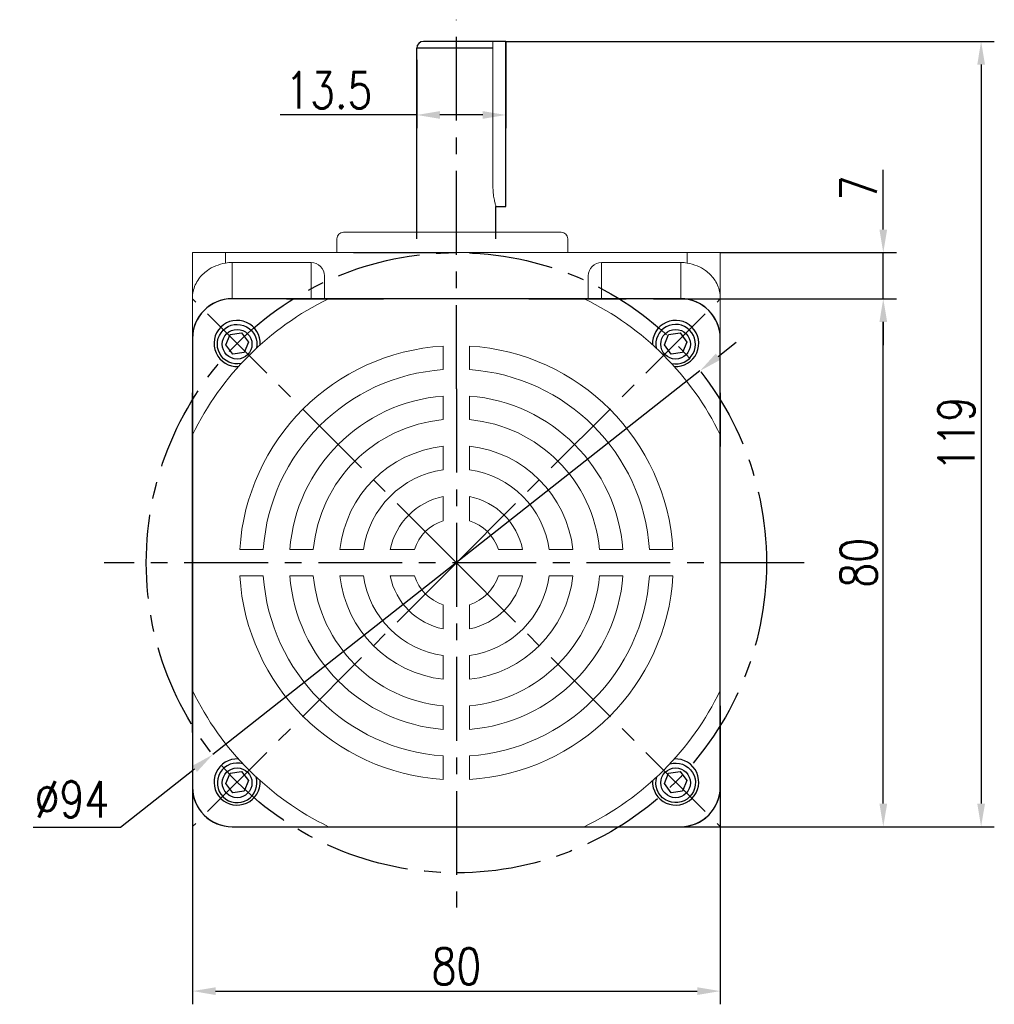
# Model space of a CAD drawing. Header units: inches. Extents: x -739 to 4096, y 9 to 1581.
# Tile 31 of 36: x 3037 to 3185, y 1062 to 1212. Entities that reach past the tile are written whole.
import ezdxf

# ---------------------------------------------------------------- set-up
doc = ezdxf.new("R2010")
doc.units = ezdxf.units.IN
doc.header["$LTSCALE"] = 10
doc.header["$MEASUREMENT"] = 0
doc.linetypes.add('CENTER', pattern=[10.16, 6.35, -1.27, 1.27, -1.27])
for name, color, linetype in [('1轮廓实线层', 7, 'Continuous'), ('3中心线层', 1, 'CENTER'), ('7标注层', 4, 'Continuous')]:
    doc.layers.add(name, color=color, linetype=linetype)
doc.styles.add('TH_GBDIM', font='romans.shx', dxfattribs={"width": 0.8, "bigfont": 'gbcbig.shx'})
doc.dimstyles.new('TH_GBDIM', dxfattribs={"dimtxt": 3.5, "dimasz": 2.5, "dimexe": 2, "dimexo": 0, "dimgap": 1, "dimtad": 1, "dimdec": 4, "dimdsep": 46, "dimtxsty": 'TH_GBDIM', "dimcen": 0.09, "dimclrd": 4, "dimclre": 4, "dimclrt": 3, "dimadec": 0, "dimazin": 0, "dimtfac": 1, "dimtdec": 4, "dimtmove": 0, "dimatfit": 3, "dimfxl": 1, "dimtzin": 0, "dimarcsym": 0})

# ---------------------------------------------------------------- blocks, each defined once
blk = doc.blocks.new('*D173')
at = {"layer": '7标注层', "color": 4, "lineweight": -2, "transparency": 16777216}
for p, q in [((3063.32, 1107.54), (3063.32, 1062.3)), ((3143.32, 1107.54), (3143.32, 1062.3)), ((3066.82, 1064.3), (3139.82, 1064.3))]:
    blk.add_line(p, q, dxfattribs=at)
at = {"layer": '7标注层', "color": 4, "transparency": 16777216}
for points in [[(3066.82, 1064.88), (3066.82, 1063.71), (3063.32, 1064.3)], [(3139.82, 1064.88), (3139.82, 1063.71), (3143.32, 1064.3)]]:
    blk.add_solid(points, dxfattribs=at)
at = {"layer": 'Defpoints', "color": 0, "transparency": 16777216}
for p in [(3063.32, 1107.54), (3143.32, 1107.54), (3143.32, 1064.3)]:
    blk.add_point(p, dxfattribs=at)
at = {"layer": '7标注层', "color": 3, "transparency": 16777216, "insert": (3103.32, 1068.05), "char_height": 5.5, "attachment_point": 5, "style": 'TH_GBDIM'}
blk.add_mtext('{80}{}{}', dxfattribs=at)
blk = doc.blocks.new('*D174')
at = {"layer": '7标注层', "color": 4, "lineweight": -2, "transparency": 16777216}
for p, q in [((3133.19, 1169.21), (3170.02, 1169.21)), ((3168.02, 1092.71), (3168.02, 1165.71)), ((3143.32, 1089.21), (3170.02, 1089.21))]:
    blk.add_line(p, q, dxfattribs=at)
at = {"layer": '7标注层', "color": 4, "transparency": 16777216}
for points in [[(3167.44, 1165.71), (3168.61, 1165.71), (3168.02, 1169.21)], [(3167.44, 1092.71), (3168.61, 1092.71), (3168.02, 1089.21)]]:
    blk.add_solid(points, dxfattribs=at)
at = {"layer": 'Defpoints', "color": 0, "transparency": 16777216}
for p in [(3133.19, 1169.21), (3168.02, 1169.21), (3143.32, 1089.21)]:
    blk.add_point(p, dxfattribs=at)
at = {"layer": '7标注层', "color": 3, "transparency": 16777216, "insert": (3164.27, 1129.21), "char_height": 5.5, "attachment_point": 5, "rotation": 90, "style": 'TH_GBDIM'}
blk.add_mtext('{80}{}{}', dxfattribs=at)
blk = doc.blocks.new('*D175')
at = {"layer": '7标注层', "color": 4, "lineweight": -2, "transparency": 16777216}
for p, q in [((3168.02, 1179.71), (3168.02, 1188.78)), ((3143.32, 1176.21), (3170.02, 1176.21)), ((3168.02, 1169.21), (3168.02, 1176.21)), ((3144.88, 1169.21), (3170.02, 1169.21)), ((3168.02, 1165.71), (3168.02, 1162.21))]:
    blk.add_line(p, q, dxfattribs=at)
at = {"layer": '7标注层', "color": 4, "transparency": 16777216}
for points in [[(3167.44, 1179.71), (3168.61, 1179.71), (3168.02, 1176.21)], [(3167.44, 1165.71), (3168.61, 1165.71), (3168.02, 1169.21)]]:
    blk.add_solid(points, dxfattribs=at)
at = {"layer": 'Defpoints', "color": 0, "transparency": 16777216}
for p in [(3143.32, 1176.21), (3168.02, 1176.21), (3144.88, 1169.21)]:
    blk.add_point(p, dxfattribs=at)
at = {"layer": '7标注层', "color": 3, "transparency": 16777216, "insert": (3164.27, 1186), "char_height": 5.5, "attachment_point": 5, "rotation": 90, "style": 'TH_GBDIM'}
blk.add_mtext('{7}{}{}', dxfattribs=at)
blk = doc.blocks.new('*D176')
at = {"layer": '7标注层', "color": 4, "lineweight": -2, "transparency": 16777216}
for p, q in [((3142.99, 1160.45), (3145.74, 1162.62)), ((3140.24, 1158.29), (3066.39, 1100.14)), ((3052.4, 1089.13), (3063.64, 1097.98)), ((3039.17, 1089.13), (3052.4, 1089.13))]:
    blk.add_line(p, q, dxfattribs=at)
at = {"layer": '7标注层', "color": 4, "transparency": 16777216}
for points in [[(3142.63, 1160.91), (3143.36, 1159.99), (3140.24, 1158.29)], [(3063.28, 1098.43), (3064, 1097.52), (3066.39, 1100.14)]]:
    blk.add_solid(points, dxfattribs=at)
at = {"layer": 'Defpoints', "color": 0, "transparency": 16777216}
for p in [(3140.24, 1158.29), (3066.39, 1100.14)]:
    blk.add_point(p, dxfattribs=at)
at = {"layer": '7标注层', "color": 3, "transparency": 16777216, "insert": (3045.04, 1093.38), "char_height": 5.5, "attachment_point": 5, "style": 'TH_GBDIM'}
blk.add_mtext('{∅94}{}{}', dxfattribs=at)
blk = doc.blocks.new('*D177')
at = {"layer": '7标注层', "color": 4, "lineweight": -2, "transparency": 16777216}
for p, q in [((3110.82, 1208.21), (3184.85, 1208.21)), ((3182.85, 1204.71), (3182.85, 1092.71)), ((3119.78, 1089.21), (3184.85, 1089.21))]:
    blk.add_line(p, q, dxfattribs=at)
at = {"layer": '7标注层', "color": 4, "transparency": 16777216}
for points in [[(3182.27, 1204.71), (3183.44, 1204.71), (3182.85, 1208.21)], [(3182.27, 1092.71), (3183.44, 1092.71), (3182.85, 1089.21)]]:
    blk.add_solid(points, dxfattribs=at)
at = {"layer": 'Defpoints', "color": 0, "transparency": 16777216}
for p in [(3110.82, 1208.21), (3119.78, 1089.21), (3182.85, 1089.21)]:
    blk.add_point(p, dxfattribs=at)
at = {"layer": '7标注层', "color": 3, "transparency": 16777216, "insert": (3179.1, 1148.71), "char_height": 5.5, "attachment_point": 5, "rotation": 90, "style": 'TH_GBDIM'}
blk.add_mtext('{119}{}{}', dxfattribs=at)
blk = doc.blocks.new('*D178')
at = {"layer": '7标注层', "color": 4, "lineweight": -2, "transparency": 16777216}
for p, q in [((3110.82, 1208.21), (3110.82, 1195.07)), ((3097.32, 1205.44), (3097.32, 1195.07)), ((3097.32, 1197.07), (3076.59, 1197.07)), ((3107.32, 1197.07), (3100.82, 1197.07))]:
    blk.add_line(p, q, dxfattribs=at)
at = {"layer": '7标注层', "color": 4, "transparency": 16777216}
for points in [[(3100.82, 1197.65), (3100.82, 1196.49), (3097.32, 1197.07)], [(3107.32, 1197.65), (3107.32, 1196.49), (3110.82, 1197.07)]]:
    blk.add_solid(points, dxfattribs=at)
at = {"layer": 'Defpoints', "color": 0, "transparency": 16777216}
for p in [(3110.82, 1208.21), (3097.32, 1205.44), (3110.82, 1197.07)]:
    blk.add_point(p, dxfattribs=at)
at = {"layer": '7标注层', "color": 3, "transparency": 16777216, "insert": (3083.98, 1200.82), "char_height": 5.5, "attachment_point": 5, "style": 'TH_GBDIM'}
blk.add_mtext('13.5', dxfattribs=at)

msp = doc.modelspace()

# ---------------------------------------------------------------- linework, layer by layer
at = {"color": 7, "linetype": 'Continuous', "lineweight": 15}
for p, q in [((3108.859, 1186.201), (3108.859, 1208.214)), ((3101.315, 1158.479), (3101.315, 1162.042)), ((3105.315, 1158.479), (3105.315, 1162.042)), ((3101.315, 1150.9), (3101.315, 1154.468)), ((3105.315, 1150.9), (3105.315, 1154.468)), ((3101.315, 1143.295), (3101.315, 1146.879)), ((3105.315, 1143.295), (3105.315, 1146.879)), ((3101.315, 1135.574), (3101.315, 1139.239)), ((3105.315, 1135.574), (3105.315, 1139.239)), ((3074.05, 1131.214), (3070.487, 1131.214)), ((3078.061, 1131.214), (3081.629, 1131.214)), ((3085.65, 1131.214), (3089.234, 1131.214)), ((3096.956, 1131.214), (3093.291, 1131.214)), ((3109.675, 1131.214), (3113.34, 1131.214)), ((3117.396, 1131.214), (3120.98, 1131.214)), ((3125.001, 1131.214), (3128.569, 1131.214)), ((3132.58, 1131.214), (3136.143, 1131.214)), ((3074.05, 1127.214), (3070.487, 1127.214)), ((3078.061, 1127.214), (3081.629, 1127.214)), ((3085.65, 1127.214), (3089.234, 1127.214)), ((3096.956, 1127.214), (3093.291, 1127.214)), ((3109.675, 1127.214), (3113.34, 1127.214)), ((3117.396, 1127.214), (3120.98, 1127.214)), ((3125.001, 1127.214), (3128.569, 1127.214)), ((3132.58, 1127.214), (3136.143, 1127.214)), ((3101.315, 1122.855), (3101.315, 1119.189)), ((3105.315, 1122.855), (3105.315, 1119.189)), ((3101.315, 1115.133), (3101.315, 1111.549)), ((3105.315, 1115.133), (3105.315, 1111.549)), ((3101.315, 1107.528), (3101.315, 1103.96)), ((3105.315, 1107.528), (3105.315, 1103.96)), ((3101.315, 1099.949), (3101.315, 1096.386)), ((3105.315, 1099.949), (3105.315, 1096.386))]:
    msp.add_line(p, q, dxfattribs=at)
for p, q in [((3077.565, 1169.214), (3069.315, 1169.214)), ((3077.565, 1169.214), (3085.713, 1169.214)), ((3085.713, 1169.214), (3092.278, 1169.214)), ((3114.318, 1169.214), (3129.065, 1169.214)), ((3137.315, 1169.214), (3129.065, 1169.214)), ((3069.021, 1163.807), (3070.752, 1164.064)), ((3070.752, 1164.064), (3071.792, 1162.658)), ((3135.489, 1163.807), (3137.219, 1164.064)), ((3137.219, 1164.064), (3138.26, 1162.658)), ((3063.315, 1163.214), (3063.315, 1154.964)), ((3068.37, 1162.237), (3069.021, 1163.807)), ((3071.792, 1162.658), (3071.141, 1161.088)), ((3134.838, 1162.237), (3135.489, 1163.807)), ((3138.26, 1162.658), (3137.609, 1161.088)), ((3143.315, 1154.964), (3143.315, 1163.214)), ((3069.411, 1160.831), (3068.37, 1162.237)), ((3071.141, 1161.088), (3069.411, 1160.831)), ((3135.878, 1160.831), (3134.838, 1162.237)), ((3137.609, 1161.088), (3135.878, 1160.831)), ((3063.315, 1111.612), (3063.315, 1154.964)), ((3143.315, 1154.964), (3143.315, 1146.817)), ((3063.315, 1103.464), (3063.315, 1111.612)), ((3063.315, 1103.464), (3063.315, 1095.214)), ((3143.315, 1095.214), (3143.315, 1103.464)), ((3068.37, 1095.769), (3069.021, 1097.34)), ((3069.021, 1097.34), (3070.752, 1097.597)), ((3070.752, 1097.597), (3071.792, 1096.191)), ((3134.838, 1095.769), (3135.489, 1097.34)), ((3135.489, 1097.34), (3137.219, 1097.597)), ((3137.219, 1097.597), (3138.26, 1096.191)), ((3069.411, 1094.364), (3068.37, 1095.769)), ((3071.792, 1096.191), (3071.141, 1094.62)), ((3135.878, 1094.364), (3134.838, 1095.769)), ((3138.26, 1096.191), (3137.609, 1094.62)), ((3071.141, 1094.62), (3069.411, 1094.364)), ((3137.609, 1094.62), (3135.878, 1094.364)), ((3069.315, 1089.214), (3077.565, 1089.214)), ((3129.065, 1089.214), (3137.315, 1089.214))]:
    msp.add_line(p, q)
for centre in [(3070.081, 1162.33), (3136.549, 1162.33), (3070.081, 1095.863), (3136.549, 1095.863)]:
    msp.add_circle(centre, 2.25)
for centre, radius, start, end in [((3069.315, 1163.214), 6, 90, 180), ((3137.315, 1163.214), 6, 0, 90), ((3070.081, 1162.448), 3.5, 356.63127, 273.3697), ((3136.549, 1162.448), 3.5, 266.63998, 183.36002), ((3136.549, 1162.33), 3, 258.35784, 191.43991), ((3070.081, 1095.98), 3.5, 86.62159, 3.37841), ((3070.081, 1095.863), 3, 72.63915, 17.56238), ((3136.549, 1095.98), 3.5, 176.6303, 93.36873), ((3069.315, 1095.214), 6, 180, 270), ((3137.315, 1095.214), 6, 270, 0)]:
    msp.add_arc(centre, radius, start, end)
for radius, start, end in [(44.444, 115.84193, 154.15807), (44.444, 25.84193, 64.15807), (32.889, 93.48635, 176.51365), (32.889, 3.48635, 86.51365), (29.333, 93.90956, 176.09044), (29.333, 3.90956, 86.09044), (25.333, 94.52806, 175.47194), (25.333, 4.52806, 85.47194), (21.778, 95.26928, 174.73072), (21.778, 5.26928, 84.73072), (17.778, 96.45945, 173.54055), (17.778, 6.45945, 83.54055), (14.222, 98.08401, 171.91599), (14.222, 8.08401, 81.91599), (10.222, 101.28282, 168.71718), (10.222, 11.28282, 78.71718), (6.667, 107.4576, 162.5424), (6.667, 17.4576, 72.5424), (32.889, 183.48635, 266.51365), (29.333, 183.90956, 266.09044), (25.333, 184.52806, 265.47194), (21.778, 185.26928, 264.73072), (17.778, 186.45945, 263.54055), (14.222, 188.08401, 261.91599), (10.222, 191.28282, 258.71718), (6.667, 197.4576, 252.5424), (6.667, 287.4576, 342.5424), (10.222, 281.28282, 348.71718), (14.222, 278.08401, 351.91599), (17.778, 276.45945, 353.54055), (29.333, 273.90956, 356.09044), (32.889, 273.48635, 356.51365), (21.778, 275.26928, 354.73072), (25.333, 274.52806, 355.47194), (44.444, 205.84193, 244.15807), (44.444, 295.84193, 334.15807)]:
    msp.add_arc((3103.315, 1129.214), radius, start, end, dxfattribs=at)
at = {"extrusion": (0, 0, -1)}
for centre, start, end in [((-3070.081, 1162.33), 258.34437, 191.45242), ((-3136.549, 1095.863), 72.65501, 17.54749)]:
    msp.add_arc(centre, 3, start, end, dxfattribs=at)
at = {"color": 7, "linetype": 'Continuous', "lineweight": 15}
msp.add_open_spline([(3109.309, 1183.235), (3109.312, 1183.225), (3109.325, 1183.181), (3109.251, 1183.428), (3109.112, 1183.955), (3108.953, 1184.761), (3108.868, 1185.562), (3108.861, 1186.052), (3108.859, 1186.201)], degree=3, knots=[0, 0, 0, 0, 0.0602507, 0.2653074, 0.4728209, 0.6883267, 0.9057943, 1, 1, 1, 1], dxfattribs=at)
at = {"layer": '1轮廓实线层'}
for p, q in [((3097.315, 1178.309), (3097.315, 1207.214)), ((3105.315, 1207.214), (3097.315, 1207.214)), ((3110.815, 1208.214), (3098.315, 1208.214)), ((3108.859, 1207.214), (3105.315, 1207.214)), ((3110.815, 1183.214), (3110.815, 1208.214)), ((3109.315, 1178.309), (3109.315, 1183.214))]:
    msp.add_line(p, q, dxfattribs=at)
at = {"layer": '1轮廓实线层', "color": 7, "linetype": 'Continuous', "lineweight": 15}
for p, q in [((3086.206, 1179.309), (3103.001, 1179.309)), ((3103.001, 1179.309), (3119.208, 1179.309)), ((3085.207, 1178.309), (3085.207, 1176.214)), ((3120.207, 1176.214), (3120.207, 1178.309)), ((3063.315, 1176.214), (3068.315, 1176.214)), ((3063.315, 1169.375), (3063.315, 1176.214)), ((3068.315, 1176.214), (3068.315, 1174.629)), ((3068.315, 1176.214), (3138.315, 1176.214)), ((3138.315, 1174.629), (3138.315, 1176.214)), ((3138.315, 1176.214), (3143.315, 1176.214)), ((3143.315, 1176.214), (3143.315, 1169.375)), ((3069.315, 1174.714), (3069.315, 1169.214)), ((3081.315, 1174.714), (3069.315, 1174.714)), ((3081.315, 1169.214), (3081.315, 1174.714)), ((3125.315, 1174.714), (3125.315, 1169.214)), ((3125.315, 1174.714), (3137.315, 1174.714)), ((3137.315, 1169.214), (3137.315, 1174.714)), ((3083.315, 1172.693), (3083.315, 1169.214)), ((3123.315, 1169.214), (3123.315, 1172.693)), ((3063.315, 1163.214), (3063.315, 1169.375)), ((3069.315, 1169.214), (3070.386, 1169.214)), ((3070.386, 1169.214), (3092.278, 1169.214)), ((3136.244, 1169.214), (3137.315, 1169.214)), ((3143.315, 1169.375), (3143.315, 1163.214)), ((3063.315, 1162.143), (3063.315, 1163.214)), ((3143.315, 1163.214), (3143.315, 1162.143)), ((3063.315, 1129.214), (3063.315, 1162.143)), ((3143.315, 1162.143), (3143.315, 1129.214)), ((3063.315, 1096.285), (3063.315, 1129.214)), ((3143.315, 1129.214), (3143.315, 1096.285)), ((3063.315, 1095.214), (3063.315, 1096.285)), ((3143.315, 1096.285), (3143.315, 1095.214)), ((3092.278, 1089.214), (3070.386, 1089.214)), ((3136.244, 1089.214), (3114.318, 1089.214)), ((3137.315, 1089.214), (3136.244, 1089.214))]:
    msp.add_line(p, q, dxfattribs=at)
at = {"layer": '1轮廓实线层', "color": 0}
for points in [[(3114.318, 1169.214), (3069.315, 1169.214, 0.4142136), (3063.315, 1163.214), (3063.315, 1095.214, 0.4142136), (3069.315, 1089.214), (3114.318, 1089.214)], [(3114.318, 1089.214), (3137.315, 1089.214, 0.4142136), (3143.315, 1095.214), (3143.315, 1163.214, 0.4142136), (3137.315, 1169.214), (3114.318, 1169.214)]]:
    msp.add_lwpolyline(points, format="xyb", dxfattribs=at)
at = {"layer": '1轮廓实线层'}
msp.add_arc((3098.315, 1207.214), 1, 90, 180, dxfattribs=at)
at = {"layer": '1轮廓实线层', "color": 7, "linetype": 'Continuous', "lineweight": 15}
for centre, radius, start, end in [((3086.207, 1178.309), 1, 90, 180), ((3119.207, 1178.309), 1, 0, 90), ((3069.315, 1163.214), 6, 90, 180), ((3137.315, 1163.214), 6, 0, 90), ((3069.315, 1095.214), 6, 180, 270), ((3137.315, 1095.214), 6, 270, 0)]:
    msp.add_arc(centre, radius, start, end, dxfattribs=at)
for centre, major_axis, start_param, end_param in [((3069.315, 1168.652), (0, -6.063), 3.1415927, 3.3090407), ((3081.315, 1172.693), (0, -2.021), 1.5707963, 3.1415927), ((3125.315, 1172.693), (0, 2.021), 0, 1.5707963), ((3137.315, 1168.652), (0, 6.063), 6.1157372, 6.2831853)]:
    msp.add_ellipse(centre, major_axis=major_axis, ratio=0.9896874, start_param=start_param, end_param=end_param, dxfattribs=at)
for points, knots in [([(3068.315, 1174.629), (3067.805, 1174.507), (3066.788, 1174.264), (3065.648, 1173.604), (3064.825, 1172.914), (3064.193, 1172.177), (3063.693, 1171.309), (3063.384, 1170.35), (3063.315, 1169.696), (3063.315, 1169.379), (3063.315, 1169.375)], [0, 0, 0, 0, 0.1632796, 0.325761, 0.4399397, 0.5573936, 0.7048218, 0.8564876, 0.9983726, 1, 1, 1, 1]), ([(3143.315, 1169.375), (3143.315, 1169.379), (3143.315, 1169.696), (3143.248, 1170.341), (3142.941, 1171.3), (3142.448, 1172.162), (3141.811, 1172.908), (3140.991, 1173.599), (3139.843, 1174.264), (3138.825, 1174.507), (3138.315, 1174.629)], [0, 0, 0, 0, 0.0016274, 0.1435129, 0.2910808, 0.4426062, 0.5569336, 0.6742378, 0.8367196, 1, 1, 1, 1])]:
    msp.add_open_spline(points, degree=3, knots=knots, dxfattribs=at)
at = {"layer": '3中心线层', "ltscale": 0.2}
for p, q in [((3103.315, 1155.57), (3103.315, 1211.509)), ((3103.315, 1129.214), (3063.325, 1169.204)), ((3103.315, 1129.214), (3143.306, 1169.204)), ((3103.315, 1155.57), (3103.315, 1076.959)), ((3156.051, 1129.214), (3049.946, 1129.214)), ((3103.315, 1129.214), (3063.325, 1089.224)), ((3103.315, 1129.214), (3143.306, 1089.224))]:
    msp.add_line(p, q, dxfattribs=at)
msp.add_circle((3103.315, 1129.214), 47, dxfattribs=at)
at = {"layer": '7标注层', "color": 7}
msp.add_line((3109.319, 1183.214), (3110.815, 1183.214), dxfattribs=at)
at = {"layer": '7标注层'}
msp.add_line((3087.707, 1176.214), (3103.315, 1176.214), dxfattribs=at)

# ---------------------------------------------------------------- dimensions: what is measured, and where the dimension line sits
dim = msp.add_linear_dim(base=(3110.815, 1197.069), p1=(3097.315, 1205.439), p2=(3110.815, 1208.214), dimstyle='TH_GBDIM', override={"dimtxt": 5.5, "dimasz": 3.5, "dimdec": 1, "dimadec": 1}, dxfattribs=at)
dim.commit()
dim.dimension.update_dxf_attribs({"geometry": '*D178', "text_midpoint": (3083.984, 1197.069), "dimtype": 160})
for base, p1, p2, picture, middle in [((3182.852, 1089.214), (3110.815, 1208.214), (3119.78, 1089.214), '*D177', (3182.852, 1148.714)), ((3168.023, 1176.214), (3144.878, 1169.214), (3143.315, 1176.214), '*D175', (3168.023, 1185.995)), ((3168.023, 1169.214), (3143.315, 1089.214), (3133.19, 1169.214), '*D174', (3168.023, 1129.214))]:
    dim = msp.add_linear_dim(base=base, p1=p1, p2=p2, angle=90, text='{<>}{}{}', dimstyle='TH_GBDIM', override={"dimtxt": 5.5, "dimasz": 3.5, "dimdec": 1, "dimadec": 1}, dxfattribs=at)
    dim.commit()
    dim.dimension.update_dxf_attribs({"geometry": picture, "text_midpoint": middle, "dimtype": 160})
dim = msp.add_diameter_dim_2p(p1=(3140.244, 1158.287), p2=(3066.386, 1100.141), text='{<>}{}{}', dimstyle='TH_GBDIM', override={"dimtxt": 5.5, "dimasz": 3.5, "dimgap": 1.5, "dimtoh": 1, "dimdec": 0}, dxfattribs=at)
dim.commit()
dim.dimension.update_dxf_attribs({"geometry": '*D176', "text_midpoint": (3045.038, 1089.133), "dimtype": 163})
dim = msp.add_linear_dim(base=(3143.315, 1064.298), p1=(3063.315, 1107.538), p2=(3143.315, 1107.538), text='{<>}{}{}', dimstyle='TH_GBDIM', override={"dimtxt": 5.5, "dimasz": 3.5, "dimdec": 1, "dimadec": 1}, dxfattribs=at)
dim.commit()
dim.dimension.update_dxf_attribs({"geometry": '*D173', "text_midpoint": (3103.315, 1064.298), "dimtype": 160})

doc.saveas('drawing.dxf')
